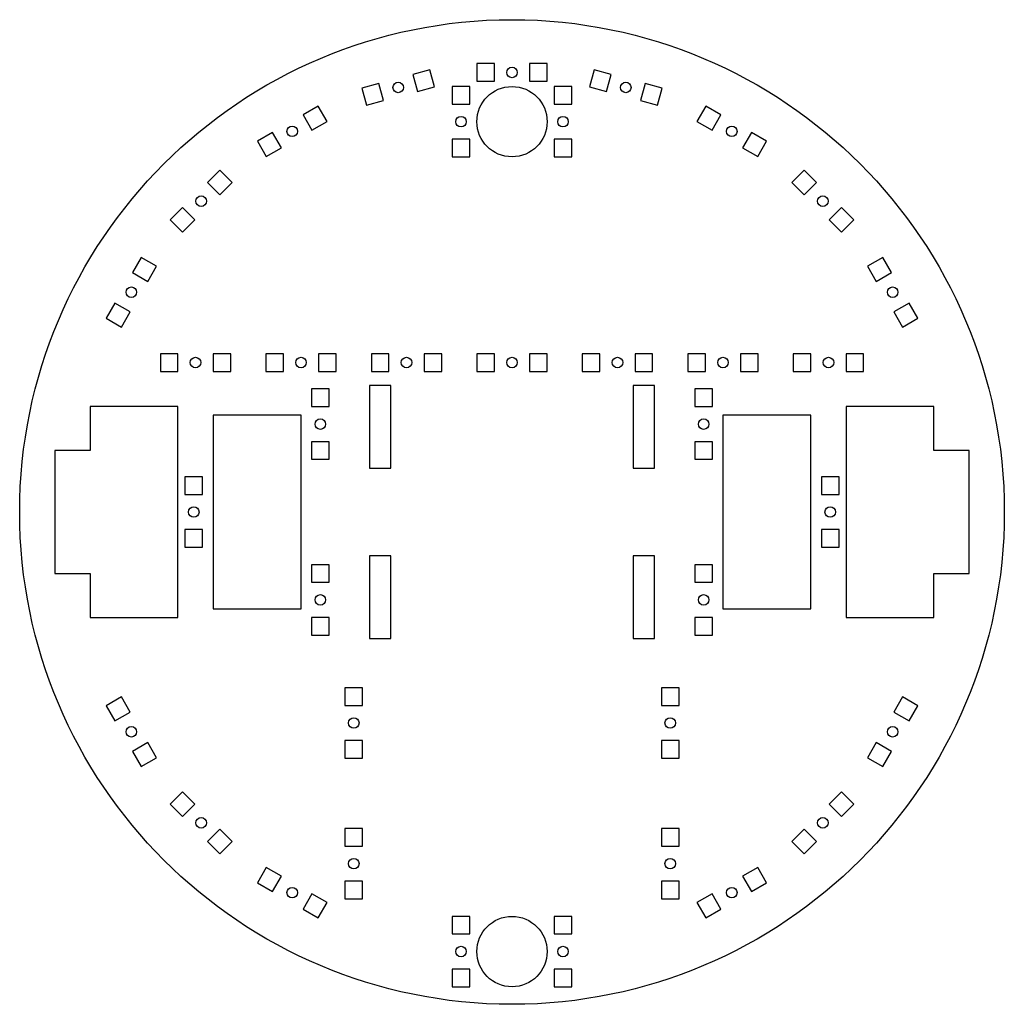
# Model space of a CAD drawing. Header units: millimetres. Extents: x -140 to 140, y -140 to 140.
import ezdxf

# ---------------------------------------------------------------- set-up
doc = ezdxf.new("R2010")
doc.units = ezdxf.units.MM

msp = doc.modelspace()

# ---------------------------------------------------------------- linework, layer by layer
at = {"color": 7, "linetype": 'Continuous', "lineweight": 25}
for p, q in [((-10, 127.5), (-10, 122.5)), ((-5, 127.5), (-10, 127.5)), ((-5, 122.5), (-5, 127.5)), ((10, 127.5), (5, 127.5)), ((5, 127.5), (5, 122.5)), ((10, 122.5), (10, 127.5)), ((-23.34, 125.74), (-28.17, 124.45)), ((-28.17, 124.45), (-26.88, 119.62)), ((-22.05, 120.91), (-23.34, 125.74)), ((23.34, 125.74), (22.05, 120.91)), ((28.17, 124.45), (23.34, 125.74)), ((26.88, 119.62), (28.17, 124.45)), ((-37.83, 121.86), (-42.66, 120.57)), ((-42.66, 120.57), (-41.36, 115.74)), ((-36.53, 117.03), (-37.83, 121.86)), ((-26.88, 119.62), (-22.05, 120.91)), ((-17, 121), (-17, 116)), ((-12, 121), (-17, 121)), ((-12, 116), (-12, 121)), ((-10, 122.5), (-5, 122.5)), ((5, 122.5), (10, 122.5)), ((17, 121), (12, 121)), ((12, 121), (12, 116)), ((17, 116), (17, 121)), ((22.05, 120.91), (26.88, 119.62)), ((37.83, 121.86), (36.53, 117.03)), ((42.66, 120.57), (37.83, 121.86)), ((41.36, 115.74), (42.66, 120.57)), ((-55.09, 115.42), (-59.42, 112.92)), ((-52.59, 111.09), (-55.09, 115.42)), ((-41.36, 115.74), (-36.53, 117.03)), ((-17, 116), (-12, 116)), ((12, 116), (17, 116)), ((36.53, 117.03), (41.36, 115.74)), ((55.09, 115.42), (52.59, 111.09)), ((59.42, 112.92), (55.09, 115.42)), ((-59.42, 112.92), (-56.92, 108.59)), ((56.92, 108.59), (59.42, 112.92)), ((-56.92, 108.59), (-52.59, 111.09)), ((52.59, 111.09), (56.92, 108.59)), ((-68.08, 107.92), (-72.41, 105.42)), ((-65.58, 103.59), (-68.08, 107.92)), ((68.08, 107.92), (65.58, 103.59)), ((72.41, 105.42), (68.08, 107.92)), ((-72.41, 105.42), (-69.91, 101.09)), ((-17, 106), (-17, 101)), ((-12, 106), (-17, 106)), ((-12, 101), (-12, 106)), ((17, 106), (12, 106)), ((12, 106), (12, 101)), ((17, 101), (17, 106)), ((69.91, 101.09), (72.41, 105.42)), ((-69.91, 101.09), (-65.58, 103.59)), ((-17, 101), (-12, 101)), ((12, 101), (17, 101)), ((65.58, 103.59), (69.91, 101.09)), ((-83.09, 97.23), (-86.62, 93.69)), ((-79.55, 93.69), (-83.09, 97.23)), ((83.09, 97.23), (79.55, 93.69)), ((86.62, 93.69), (83.09, 97.23)), ((-86.62, 93.69), (-83.09, 90.16)), ((-83.09, 90.16), (-79.55, 93.69)), ((79.55, 93.69), (83.09, 90.16)), ((83.09, 90.16), (86.62, 93.69)), ((-93.69, 86.62), (-97.23, 83.09)), ((-90.16, 83.09), (-93.69, 86.62)), ((93.69, 86.62), (90.16, 83.09)), ((97.23, 83.09), (93.69, 86.62)), ((-97.23, 83.09), (-93.69, 79.55)), ((-93.69, 79.55), (-90.16, 83.09)), ((90.16, 83.09), (93.69, 79.55)), ((93.69, 79.55), (97.23, 83.09)), ((-105.42, 72.41), (-107.92, 68.08)), ((-101.09, 69.91), (-105.42, 72.41)), ((105.42, 72.41), (101.09, 69.91)), ((107.92, 68.08), (105.42, 72.41)), ((-107.92, 68.08), (-103.59, 65.58)), ((-103.59, 65.58), (-101.09, 69.91)), ((101.09, 69.91), (103.59, 65.58)), ((103.59, 65.58), (107.92, 68.08)), ((-112.92, 59.42), (-115.42, 55.09)), ((-108.59, 56.92), (-112.92, 59.42)), ((112.92, 59.42), (108.59, 56.92)), ((115.42, 55.09), (112.92, 59.42)), ((-111.09, 52.59), (-108.59, 56.92)), ((108.59, 56.92), (111.09, 52.59)), ((-115.42, 55.09), (-111.09, 52.59)), ((111.09, 52.59), (115.42, 55.09)), ((-100, 45), (-100, 40)), ((-95, 45), (-100, 45)), ((-95, 40), (-95, 45)), ((-80, 45), (-85, 45)), ((-85, 45), (-85, 40)), ((-80, 40), (-80, 45)), ((-70, 45), (-70, 40)), ((-65, 45), (-70, 45)), ((-65, 40), (-65, 45)), ((-50, 45), (-55, 45)), ((-55, 45), (-55, 40)), ((-50, 40), (-50, 45)), ((-40, 45), (-40, 40)), ((-35, 45), (-40, 45)), ((-35, 40), (-35, 45)), ((-20, 45), (-25, 45)), ((-25, 45), (-25, 40)), ((-20, 40), (-20, 45)), ((-10, 45), (-10, 40)), ((-5, 45), (-10, 45)), ((-5, 40), (-5, 45)), ((10, 45), (5, 45)), ((5, 45), (5, 40)), ((10, 40), (10, 45)), ((25, 45), (20, 45)), ((20, 45), (20, 40)), ((25, 40), (25, 45)), ((40, 45), (35, 45)), ((35, 45), (35, 40)), ((40, 40), (40, 45)), ((50, 45), (50, 40)), ((55, 45), (50, 45)), ((55, 40), (55, 45)), ((70, 45), (65, 45)), ((65, 45), (65, 40)), ((70, 40), (70, 45)), ((80, 45), (80, 40)), ((85, 45), (80, 45)), ((85, 40), (85, 45)), ((100, 45), (95, 45)), ((95, 45), (95, 40)), ((100, 40), (100, 45)), ((-100, 40), (-95, 40)), ((-85, 40), (-80, 40)), ((-70, 40), (-65, 40)), ((-55, 40), (-50, 40)), ((-40, 40), (-35, 40)), ((-25, 40), (-20, 40)), ((-10, 40), (-5, 40)), ((5, 40), (10, 40)), ((20, 40), (25, 40)), ((35, 40), (40, 40)), ((50, 40), (55, 40)), ((65, 40), (70, 40)), ((80, 40), (85, 40)), ((95, 40), (100, 40)), ((-52, 35), (-57, 35)), ((-57, 35), (-57, 30)), ((-52, 30), (-52, 35)), ((-34.5, 36), (-40.5, 36)), ((-40.5, 36), (-40.5, 12.5)), ((-34.5, 12.5), (-34.5, 36)), ((34.5, 36), (34.5, 12.5)), ((40.5, 36), (34.5, 36)), ((40.5, 12.5), (40.5, 36)), ((52, 35), (52, 30)), ((57, 35), (52, 35)), ((57, 30), (57, 35)), ((-120, 30), (-120, 17.5)), ((-95, 30), (-120, 30)), ((-95, -30), (-95, 30)), ((-57, 30), (-52, 30)), ((52, 30), (57, 30)), ((95, 30), (95, -30)), ((120, 30), (95, 30)), ((120, 17.5), (120, 30)), ((-85, 27.5), (-85, -27.5)), ((-60, 27.5), (-85, 27.5)), ((-60, -27.5), (-60, 27.5)), ((85, 27.5), (60, 27.5)), ((60, 27.5), (60, -27.5)), ((85, -27.5), (85, 27.5)), ((-52, 20), (-57, 20)), ((-57, 20), (-57, 15)), ((-52, 15), (-52, 20)), ((52, 20), (52, 15)), ((57, 20), (52, 20)), ((57, 15), (57, 20)), ((-130, 17.5), (-130, -17.5)), ((-120, 17.5), (-130, 17.5)), ((130, 17.5), (120, 17.5)), ((130, -17.5), (130, 17.5)), ((-57, 15), (-52, 15)), ((52, 15), (57, 15)), ((-40.5, 12.5), (-34.5, 12.5)), ((34.5, 12.5), (40.5, 12.5)), ((-88, 10), (-93, 10)), ((-93, 10), (-93, 5)), ((-88, 5), (-88, 10)), ((93, 10), (88, 10)), ((88, 10), (88, 5)), ((93, 5), (93, 10)), ((-93, 5), (-88, 5)), ((88, 5), (93, 5)), ((-88, -5), (-93, -5)), ((-93, -5), (-93, -10)), ((-88, -10), (-88, -5)), ((93, -5), (88, -5)), ((88, -5), (88, -10)), ((93, -10), (93, -5)), ((-93, -10), (-88, -10)), ((88, -10), (93, -10)), ((-34.5, -12.5), (-40.5, -12.5)), ((-40.5, -12.5), (-40.5, -36)), ((-34.5, -36), (-34.5, -12.5)), ((34.5, -12.5), (34.5, -36)), ((40.5, -12.5), (34.5, -12.5)), ((40.5, -36), (40.5, -12.5)), ((-52, -15), (-57, -15)), ((-57, -15), (-57, -20)), ((-52, -20), (-52, -15)), ((57, -15), (52, -15)), ((52, -15), (52, -20)), ((57, -20), (57, -15)), ((-130, -17.5), (-120, -17.5)), ((-120, -17.5), (-120, -30)), ((120, -30), (120, -17.5)), ((120, -17.5), (130, -17.5)), ((-57, -20), (-52, -20)), ((52, -20), (57, -20)), ((-85, -27.5), (-60, -27.5)), ((60, -27.5), (85, -27.5)), ((-120, -30), (-95, -30)), ((-52, -30), (-57, -30)), ((-57, -30), (-57, -35)), ((-52, -35), (-52, -30)), ((57, -30), (52, -30)), ((52, -30), (52, -35)), ((57, -35), (57, -30)), ((95, -30), (120, -30)), ((-57, -35), (-52, -35)), ((-40.5, -36), (-34.5, -36)), ((34.5, -36), (40.5, -36)), ((52, -35), (57, -35)), ((-42.5, -50), (-47.5, -50)), ((-47.5, -50), (-47.5, -55)), ((-42.5, -55), (-42.5, -50)), ((42.5, -50), (42.5, -55)), ((47.5, -50), (42.5, -50)), ((47.5, -55), (47.5, -50)), ((-111.09, -52.59), (-115.42, -55.09)), ((-108.59, -56.92), (-111.09, -52.59)), ((111.09, -52.59), (108.59, -56.92)), ((115.42, -55.09), (111.09, -52.59)), ((-115.42, -55.09), (-112.92, -59.42)), ((-47.5, -55), (-42.5, -55)), ((42.5, -55), (47.5, -55)), ((112.92, -59.42), (115.42, -55.09)), ((-112.92, -59.42), (-108.59, -56.92)), ((108.59, -56.92), (112.92, -59.42)), ((-103.59, -65.58), (-107.92, -68.08)), ((-101.09, -69.91), (-103.59, -65.58)), ((-42.5, -65), (-47.5, -65)), ((-47.5, -65), (-47.5, -70)), ((-42.5, -70), (-42.5, -65)), ((47.5, -65), (42.5, -65)), ((42.5, -65), (42.5, -70)), ((47.5, -70), (47.5, -65)), ((103.59, -65.58), (101.09, -69.91)), ((107.92, -68.08), (103.59, -65.58)), ((-107.92, -68.08), (-105.42, -72.41)), ((-105.42, -72.41), (-101.09, -69.91)), ((101.09, -69.91), (105.42, -72.41)), ((105.42, -72.41), (107.92, -68.08)), ((-47.5, -70), (-42.5, -70)), ((42.5, -70), (47.5, -70)), ((-93.69, -79.55), (-97.23, -83.09)), ((-90.16, -83.09), (-93.69, -79.55)), ((93.69, -79.55), (90.16, -83.09)), ((97.23, -83.09), (93.69, -79.55)), ((-97.23, -83.09), (-93.69, -86.62)), ((-93.69, -86.62), (-90.16, -83.09)), ((90.16, -83.09), (93.69, -86.62)), ((93.69, -86.62), (97.23, -83.09)), ((-83.09, -90.16), (-86.62, -93.69)), ((-79.55, -93.69), (-83.09, -90.16)), ((-42.5, -90), (-47.5, -90)), ((-47.5, -90), (-47.5, -95)), ((-42.5, -95), (-42.5, -90)), ((47.5, -90), (42.5, -90)), ((42.5, -90), (42.5, -95)), ((47.5, -95), (47.5, -90)), ((83.09, -90.16), (79.55, -93.69)), ((86.62, -93.69), (83.09, -90.16)), ((-86.62, -93.69), (-83.09, -97.23)), ((-83.09, -97.23), (-79.55, -93.69)), ((-47.5, -95), (-42.5, -95)), ((42.5, -95), (47.5, -95)), ((79.55, -93.69), (83.09, -97.23)), ((83.09, -97.23), (86.62, -93.69)), ((-69.91, -101.09), (-72.41, -105.42)), ((-65.58, -103.59), (-69.91, -101.09)), ((-68.08, -107.92), (-65.58, -103.59)), ((69.91, -101.09), (65.58, -103.59)), ((65.58, -103.59), (68.08, -107.92)), ((72.41, -105.42), (69.91, -101.09)), ((-72.41, -105.42), (-68.08, -107.92)), ((-42.5, -105), (-47.5, -105)), ((-47.5, -105), (-47.5, -110)), ((-42.5, -110), (-42.5, -105)), ((47.5, -105), (42.5, -105)), ((42.5, -105), (42.5, -110)), ((47.5, -110), (47.5, -105)), ((68.08, -107.92), (72.41, -105.42)), ((-56.92, -108.59), (-59.42, -112.92)), ((-52.59, -111.09), (-56.92, -108.59)), ((56.92, -108.59), (52.59, -111.09)), ((59.42, -112.92), (56.92, -108.59)), ((-55.09, -115.42), (-52.59, -111.09)), ((-47.5, -110), (-42.5, -110)), ((42.5, -110), (47.5, -110)), ((52.59, -111.09), (55.09, -115.42)), ((-59.42, -112.92), (-55.09, -115.42)), ((55.09, -115.42), (59.42, -112.92)), ((-17, -115), (-17, -120)), ((-12, -115), (-17, -115)), ((-12, -120), (-12, -115)), ((17, -115), (12, -115)), ((12, -115), (12, -120)), ((17, -120), (17, -115)), ((-17, -120), (-12, -120)), ((12, -120), (17, -120)), ((-12, -130), (-17, -130)), ((-17, -130), (-17, -135)), ((-12, -135), (-12, -130)), ((17, -130), (12, -130)), ((12, -130), (12, -135)), ((17, -135), (17, -130)), ((-17, -135), (-12, -135)), ((12, -135), (17, -135))]:
    msp.add_line(p, q, dxfattribs=at)
for centre, radius in [((0, 0), 140), ((0, 125), 1.5), ((-32.35, 120.74), 1.5), ((0, 111), 10), ((32.35, 120.74), 1.5), ((-14.5, 111), 1.5), ((14.5, 111), 1.5), ((-62.5, 108.25), 1.5), ((62.5, 108.25), 1.5), ((-88.39, 88.39), 1.5), ((88.39, 88.39), 1.5), ((-108.25, 62.5), 1.5), ((108.25, 62.5), 1.5), ((-90, 42.5), 1.5), ((-60, 42.5), 1.5), ((-30, 42.5), 1.5), ((0, 42.5), 1.5), ((30, 42.5), 1.5), ((60, 42.5), 1.5), ((90, 42.5), 1.5), ((-54.5, 25), 1.5), ((54.5, 25), 1.5), ((-90.5, 0), 1.5), ((90.5, 0), 1.5), ((-54.5, -25), 1.5), ((54.5, -25), 1.5), ((-45, -60), 1.5), ((45, -60), 1.5), ((-108.25, -62.5), 1.5), ((108.25, -62.5), 1.5), ((-88.39, -88.39), 1.5), ((88.39, -88.39), 1.5), ((-45, -100), 1.5), ((45, -100), 1.5), ((-62.5, -108.25), 1.5), ((62.5, -108.25), 1.5), ((0, -125), 10), ((-14.5, -125), 1.5), ((14.5, -125), 1.5)]:
    msp.add_circle(centre, radius, dxfattribs=at)

doc.saveas('drawing.dxf')
